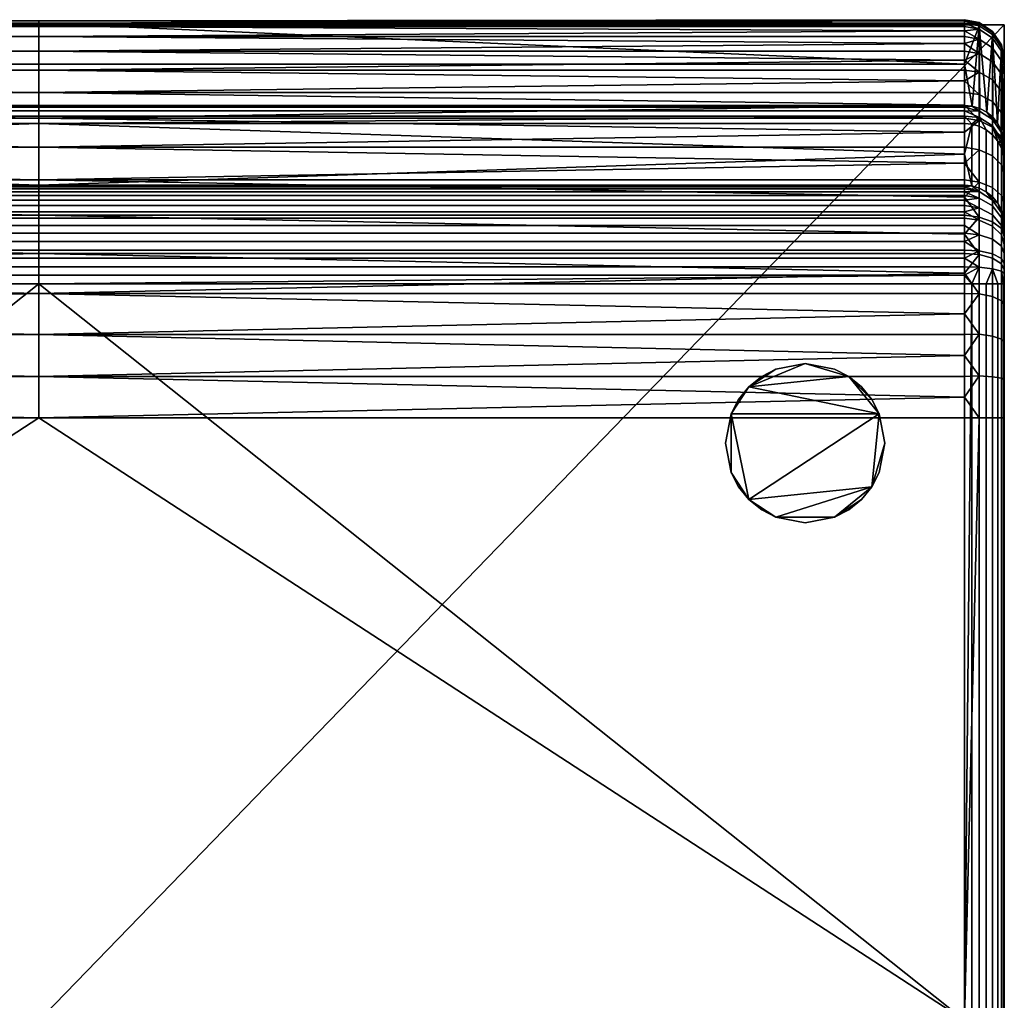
# Model space of a CAD drawing. Header units: millimetres. Extents: x 0 to 485, y -251 to 251.
# Tile 4 of 4: x 238 to 485, y 5 to 251. Entities that reach past the tile are written whole.
import ezdxf

# ---------------------------------------------------------------- set-up
doc = ezdxf.new("R2010")
doc.units = ezdxf.units.MM
doc.header["$MEASUREMENT"] = 0
for name, color, linetype, true_color in [('korpus', 7, 'Continuous', 0x000000), ('korpus boky', 1, 'Continuous', 0xff0000), ('korpus spodek', 252, 'Continuous', 0x696969), ('nozky', 254, 'Continuous', 0xbebebe), ('op pud plocha', 7, 'Continuous', 0x000000), ('openport', 5, 'Continuous', 0x0000ff)]:
    doc.layers.add(name, color=color, linetype=linetype, true_color=true_color)

msp = doc.modelspace()

# ---------------------------------------------------------------- linework, layer by layer
at = {"layer": 'openport'}
msp.add_lwpolyline([(0, 250), (0, -250), (485, -250), (485, 250)], close=True, dxfattribs=at)

# ---------------------------------------------------------------- meshes
at = {"layer": 'korpus'}
mesh = msp.add_polyface(dxfattribs=at)
corners = [(10, 240.1, 223.88), (475, 240.1, 223.88), (475, 229.76, 145.89), (10, 229.76, 145.89), (242.5, 250.43, 301.86), (10, 250.43, 301.86), (10, 251.26, 312.25), (10, 251.27, 317.54), (242.5, 250.99, 322.85), (10, 250.99, 322.85), (10, 250.43, 328.18), (242.5, 249.57, 333.49), (10, 250.98, 307.02), (10, 249.57, 333.49), (10, 248.44, 338.76), (242.5, 247.01, 343.97), (10, 247.01, 343.97), (10, 245.31, 349.09), (242.5, 243.33, 354.11), (10, 243.33, 354.11), (10, 241.1, 359), (242.5, 238.62, 363.74), (10, 238.62, 363.74), (10, 235.9, 368.32), (242.5, 232.96, 372.71), (10, 232.96, 372.71), (10, 229.83, 376.91), (242.5, 226.51, 380.9), (10, 226.51, 380.9), (10, 225.23, 141.93), (10, 227.03, 142.31), (242.5, 225.23, 141.93), (475, 227.03, 142.31), (10, 228.39, 143.1), (475, 228.39, 143.1), (10, 229.3, 144.29), (475, 229.3, 144.29), (10, 240.1, 223.88), (10, 229.76, 145.89), (8.04, 229.56, 145.89), (6.32, 249.74, 301.95), (10, 250.98, 307.02), (10, 250.43, 301.86), (6.32, 250.56, 312.48), (10, 251.26, 312.25), (6.32, 250.27, 323.04), (10, 250.99, 322.85), (10, 251.27, 317.54), (6.32, 248.86, 333.51), (10, 249.57, 333.49), (10, 250.43, 328.18), (6.32, 246.34, 343.76), (10, 247.01, 343.97), (10, 248.44, 338.76), (6.32, 242.75, 353.69), (10, 243.33, 354.11), (10, 245.31, 349.09), (6.32, 238.12, 363.19), (10, 238.62, 363.74), (10, 241.1, 359), (6.32, 232.51, 372.14), (10, 232.96, 372.71), (10, 235.9, 368.32), (6.32, 225.99, 380.44), (10, 229.83, 376.91), (10, 226.51, 380.9), (10, 229.3, 144.29), (10, 228.39, 143.1), (6.23, 228.32, 144.02), (10, 227.03, 142.31), (10, 225.23, 141.93), (8.18, 225.07, 141.95), (6.23, 226.67, 142.66)]
mesh.append_faces([[corners[k] for k in face] for face in [(0, 1, 2, 3), (4, 0, 5, 5), (1, 0, 4, 4), (4, 6, 7, 8), (8, 9, 10, 11), (12, 4, 5, 5), (4, 12, 6, 6), (7, 9, 8, 8), (11, 13, 14, 15), (15, 14, 16, 16), (10, 13, 11, 11), (16, 17, 15, 15), (18, 17, 19, 19), (15, 17, 18, 18), (18, 19, 20, 21), (21, 22, 23, 24), (24, 25, 26, 27), (21, 20, 22, 22), (24, 23, 25, 25), (26, 28, 27, 27), (29, 30, 31, 31), (32, 31, 30, 30), (33, 34, 32, 30), (34, 33, 35, 36), (36, 35, 3, 2), (37, 38, 39, 39), (40, 41, 42, 42), (43, 44, 41, 41), (45, 46, 47, 47), (48, 49, 50, 50), (45, 50, 46, 46), (43, 47, 44, 44), (51, 52, 53, 53), (54, 55, 56, 56), (51, 56, 52, 52), (57, 58, 59, 59), (60, 61, 62, 62), (57, 62, 58, 58), (54, 59, 55, 55), (48, 53, 49, 49), (40, 43, 41, 41), (51, 54, 56, 56), (63, 64, 61, 60), (57, 60, 62, 62), (63, 65, 64, 64), (66, 39, 38, 38), (67, 68, 66, 66), (69, 70, 71, 71), (72, 67, 69, 69)]])
mesh = msp.add_polyface(dxfattribs=at)
corners = [(242.5, 250.43, 301.86), (475, 250.43, 301.86), (475, 240.1, 223.88), (475, 250.98, 307.02), (242.5, 250.99, 322.85), (475, 251.27, 317.54), (475, 251.26, 312.25), (475, 250.99, 322.85), (242.5, 249.57, 333.49), (475, 249.57, 333.49), (475, 250.43, 328.18), (475, 248.44, 338.76), (242.5, 247.01, 343.97), (475, 245.31, 349.09), (475, 247.01, 343.97), (475, 243.33, 354.11), (242.5, 243.33, 354.11), (475, 238.62, 363.74), (475, 241.1, 359), (242.5, 238.62, 363.74), (475, 232.96, 372.71), (475, 235.9, 368.32), (242.5, 232.96, 372.71), (475, 229.83, 376.91), (475, 226.51, 380.9), (242.5, 226.51, 380.9), (475, 222.99, 384.71), (242.5, 225.23, 141.93), (475, 227.03, 142.31), (475, 225.23, 141.93), (475, 240.1, 223.88), (476.96, 229.56, 145.89), (475, 229.76, 145.89), (478.68, 249.74, 301.95), (475, 250.43, 301.86), (475, 250.98, 307.02), (478.68, 250.56, 312.48), (475, 251.26, 312.25), (478.68, 250.27, 323.04), (475, 251.27, 317.54), (475, 250.99, 322.85), (478.68, 248.86, 333.51), (475, 250.43, 328.18), (475, 249.57, 333.49), (478.68, 246.34, 343.76), (475, 248.44, 338.76), (475, 247.01, 343.97), (478.68, 242.75, 353.69), (475, 245.31, 349.09), (475, 243.33, 354.11), (478.68, 238.12, 363.19), (475, 241.1, 359), (475, 238.62, 363.74), (478.68, 232.51, 372.14), (475, 235.9, 368.32), (475, 232.96, 372.71), (478.68, 225.99, 380.44), (475, 229.83, 376.91), (475, 226.51, 380.9), (475, 229.3, 144.29), (478.77, 226.67, 142.66), (476.82, 225.07, 141.95), (475, 227.03, 142.31), (475, 225.23, 141.93), (475, 228.39, 143.1)]
mesh.append_faces([[corners[k] for k in face] for face in [(0, 1, 2, 2), (0, 3, 1, 1), (4, 5, 6, 6), (4, 7, 5, 5), (0, 6, 3, 3), (4, 6, 0, 0), (8, 9, 10, 10), (11, 9, 8, 8), (4, 8, 10, 10), (4, 10, 7, 7), (12, 11, 8, 8), (13, 14, 12, 12), (15, 13, 16, 16), (14, 11, 12, 12), (17, 18, 19, 19), (20, 21, 22, 22), (23, 20, 22, 22), (21, 17, 19, 19), (18, 15, 16, 16), (24, 23, 25, 25), (21, 19, 22, 22), (23, 22, 25, 25), (19, 18, 16, 16), (16, 13, 12, 12), (25, 26, 24, 24), (27, 28, 29, 29), (30, 31, 32, 32), (33, 31, 30, 30), (34, 33, 30, 30), (33, 34, 35, 35), (36, 35, 37, 37), (38, 39, 40, 40), (41, 42, 43, 43), (38, 40, 42, 42), (36, 37, 39, 39), (44, 45, 46, 46), (47, 48, 49, 49), (44, 46, 48, 48), (50, 51, 52, 52), (53, 54, 55, 55), (50, 52, 54, 54), (47, 49, 51, 51), (41, 43, 45, 45), (41, 38, 42, 42), (56, 57, 58, 58), (59, 32, 31, 31), (60, 61, 62, 62), (62, 61, 63, 63), (60, 62, 64, 64)]])
mesh = msp.add_polyface(dxfattribs=at)
corners = [(478.68, 249.74, 301.95), (480.57, 228.05, 145.89), (478.84, 228.99, 145.89), (482.07, 247.53, 302.25), (482.09, 226.79, 145.89), (484.81, 221.63, 145.89), (485, 240.52, 303.17), (485, 219.67, 145.89), (484.3, 244.17, 302.69), (484.25, 223.52, 145.89), (483.33, 225.26, 145.89), (476.96, 229.56, 145.89), (482.07, 248.05, 322.86), (482.07, 248.34, 312.54), (478.68, 250.56, 312.48), (478.68, 250.27, 323.04), (484.3, 244.67, 322.58), (484.3, 244.95, 312.62), (485, 241, 322.29), (485, 241.27, 312.72), (482.07, 246.67, 333.09), (478.68, 248.86, 333.51), (484.3, 243.34, 332.46), (485, 239.72, 331.77), (482.07, 244.21, 343.12), (478.68, 246.34, 343.76), (484.3, 240.97, 342.14), (485, 237.44, 341.07), (482.07, 240.7, 352.82), (478.68, 242.75, 353.69), (484.3, 237.57, 351.5), (485, 234.18, 350.07), (482.07, 236.17, 362.11), (478.68, 238.12, 363.19), (484.3, 233.21, 360.46), (485, 229.99, 358.67), (482.07, 230.69, 370.86), (478.68, 232.51, 372.14), (484.3, 227.92, 368.91), (485, 224.91, 366.79), (482.07, 224.31, 378.98), (478.68, 225.99, 380.44), (484.3, 221.76, 376.74), (475, 250.98, 307.02), (475, 245.31, 349.09), (475, 248.44, 338.76), (475, 251.27, 317.54), (475, 241.1, 359), (475, 232.96, 372.71), (475, 229.83, 376.91), (475, 235.9, 368.32), (475, 226.51, 380.9), (475, 222.99, 384.71), (482, 224.58, 143), (478.77, 226.67, 142.66), (478.77, 228.32, 144.02), (482, 226.21, 144.26), (475, 229.3, 144.29), (475, 228.39, 143.1), (476.82, 225.07, 141.95), (478.68, 224.54, 142.02)]
mesh.append_faces([[corners[k] for k in face] for face in [(0, 1, 2, 2), (3, 4, 1, 1), (5, 6, 7, 7), (8, 9, 10, 10), (9, 8, 5, 5), (10, 4, 3, 3), (0, 3, 1, 1), (8, 6, 5, 5), (3, 8, 10, 10), (2, 11, 0, 0), (12, 13, 14, 15), (16, 17, 13, 12), (18, 19, 17, 16), (20, 12, 15, 21), (22, 16, 12, 20), (23, 18, 16, 22), (24, 20, 21, 25), (26, 22, 20, 24), (27, 23, 22, 26), (28, 24, 25, 29), (30, 26, 24, 28), (31, 27, 26, 30), (32, 28, 29, 33), (34, 30, 28, 32), (35, 31, 30, 34), (36, 32, 33, 37), (38, 34, 32, 36), (39, 35, 34, 38), (40, 36, 37, 41), (42, 38, 36, 40), (3, 0, 14, 13), (0, 43, 14, 14), (13, 17, 8, 3), (6, 8, 17, 19), (25, 44, 29, 29), (45, 25, 21, 21), (15, 14, 46, 46), (33, 29, 47, 47), (41, 37, 48, 49), (33, 50, 37, 37), (51, 52, 41, 41), (53, 54, 55, 56), (2, 55, 11, 11), (57, 11, 55, 55), (56, 1, 4, 4), (56, 55, 2, 1), (56, 4, 10, 10), (58, 57, 55, 55), (55, 54, 58, 58), (59, 54, 60, 60)]])
mesh = msp.add_polyface(dxfattribs=at)
corners = [(242.5, 219.24, 388.37), (475, 219.24, 388.37), (475, 222.99, 384.71), (242.5, 211.09, 395.16), (475, 211.09, 395.16), (475, 215.27, 391.86), (475, 206.71, 398.24), (242.5, 202.16, 401.1), (475, 202.16, 401.1), (242.5, 226.51, 380.9), (485, 218.99, 374.31), (485, 224.91, 366.79), (484.3, 227.92, 368.91), (484.3, 221.76, 376.74), (482.07, 217.1, 386.36), (482.07, 224.31, 378.98), (478.68, 225.99, 380.44), (478.68, 218.61, 388), (484.3, 214.8, 383.87), (485, 212.31, 381.16), (482.07, 209.15, 392.95), (478.68, 210.47, 394.73), (484.3, 207.13, 390.22), (485, 204.93, 387.27), (482.07, 200.54, 398.65), (478.68, 201.67, 400.57), (484.3, 198.82, 395.73), (475, 222.99, 384.71), (475, 219.24, 388.37), (475, 215.27, 391.86), (475, 211.09, 395.16), (475, 206.71, 398.24), (475, 202.16, 401.1), (484.19, 221.39, 143.19), (482, 224.58, 143), (482, 226.21, 144.26), (484.19, 223, 144.3), (484.78, 219.53, 143.28), (485, 219.19, 144.33), (485, 217.59, 143.41), (484.95, 216.94, 143.12), (484.8, 217.9, 143.01), (484.79, 218.5, 143.07), (484.94, 217.53, 143.15), (485, 215.96, 143.23), (485, 216.56, 143.25), (484.21, 220.35, 142.91), (478.77, 226.67, 142.66), (482.07, 222.33, 142.31), (480.47, 223.62, 142.14), (478.68, 224.54, 142.02), (483.33, 225.26, 145.89), (484.25, 223.52, 145.89), (484.81, 221.63, 145.89), (485, 219.67, 145.89), (483.37, 220.75, 142.52), (484.3, 218.97, 142.76), (484.83, 217.12, 143), (485, 215.32, 143.24)]
mesh.append_faces([[corners[k] for k in face] for face in [(0, 1, 2, 2), (3, 4, 5, 5), (3, 6, 4, 4), (0, 5, 1, 1), (3, 5, 0, 0), (7, 8, 6, 3), (2, 9, 0, 0), (10, 11, 12, 13), (14, 15, 16, 17), (18, 13, 15, 14), (19, 10, 13, 18), (20, 14, 17, 21), (22, 18, 14, 20), (23, 19, 18, 22), (24, 20, 21, 25), (26, 22, 20, 24), (17, 16, 27, 28), (21, 29, 30, 30), (25, 31, 32, 32), (21, 30, 31, 31), (17, 28, 29, 29), (21, 17, 29, 29), (21, 31, 25, 25), (33, 34, 35, 36), (37, 33, 36, 36), (38, 39, 37, 37), (36, 38, 37, 37), (40, 41, 42, 43), (44, 40, 43, 45), (42, 46, 33, 37), (43, 42, 37, 37), (39, 45, 43, 43), (37, 39, 43, 43), (47, 34, 48, 49), (47, 49, 50, 50), (36, 51, 52, 52), (36, 52, 53, 53), (34, 33, 46, 46), (38, 53, 54, 54), (53, 38, 36, 36), (55, 34, 46, 46), (34, 55, 48, 48), (46, 42, 41, 41), (56, 55, 46, 46), (46, 41, 56, 56), (57, 41, 40, 40), (58, 57, 40, 44), (56, 41, 57, 57), (51, 36, 35, 35)]])
mesh = msp.add_polyface(dxfattribs=at)
corners = [(10, 0, 415), (475, 0, 415), (242.5, 151.3, 415), (10, 151.3, 415), (242.5, 219.24, 388.37), (10, 219.24, 388.37), (10, 215.27, 391.86), (242.5, 211.09, 395.16), (10, 211.09, 395.16), (10, 206.71, 398.24), (242.5, 202.16, 401.1), (242.5, 226.51, 380.9), (10, 226.51, 380.9), (10, 222.99, 384.71), (10, 202.16, 401.1), (10, 197.45, 403.72), (242.5, 192.59, 406.08), (10, 192.59, 406.08), (10, 187.61, 408.17), (10, 182.54, 410), (242.5, 182.54, 410), (10, 177.39, 411.54), (242.5, 172.18, 412.8), (10, 172.18, 412.8), (10, 166.95, 413.77), (242.5, 161.71, 414.46), (10, 161.71, 414.46), (10, 156.49, 414.87), (10, 0, 415), (10, 151.3, 415), (6.32, 151.3, 414.3), (6.32, -151.3, 414.3), (2.93, 181.76, 407.17), (6.32, 182.46, 409.28), (6.32, 192.3, 405.44), (2.93, 191.38, 403.41), (2.93, 171.8, 409.88), (6.32, 172.27, 412.06), (2.93, 161.61, 411.52), (6.32, 161.84, 413.74), (6.32, 218.61, 388), (10, 219.24, 388.37), (10, 222.99, 384.71), (6.32, 225.99, 380.44), (6.32, 210.47, 394.73), (10, 211.09, 395.16), (10, 215.27, 391.86), (6.32, 201.67, 400.57), (10, 202.16, 401.1), (10, 206.71, 398.24), (10, 192.59, 406.08), (10, 197.45, 403.72), (10, 182.54, 410), (10, 187.61, 408.17), (10, 172.18, 412.8), (10, 177.39, 411.54), (10, 161.71, 414.46), (10, 166.95, 413.77), (2.93, 151.3, 412.07), (10, 156.49, 414.87), (10, 226.51, 380.9), (6.23, 226.67, 142.66), (6.32, 224.54, 142.02), (4.53, 223.62, 142.14)]
mesh.append_faces([[corners[k] for k in face] for face in [(0, 1, 2, 2), (0, 2, 3, 3), (4, 5, 6, 7), (7, 8, 9, 10), (11, 12, 13, 4), (10, 14, 15, 16), (8, 7, 6, 6), (13, 5, 4, 4), (14, 10, 9, 9), (17, 16, 15, 15), (18, 16, 17, 17), (18, 19, 20, 20), (20, 19, 21, 21), (22, 20, 21, 21), (22, 23, 24, 25), (25, 26, 27, 2), (22, 21, 23, 23), (2, 27, 3, 3), (26, 25, 24, 24), (20, 16, 18, 18), (28, 29, 30, 30), (30, 31, 28, 28), (32, 33, 34, 35), (36, 37, 33, 32), (38, 39, 37, 36), (40, 41, 42, 43), (44, 45, 46, 46), (47, 48, 49, 49), (44, 49, 45, 45), (40, 46, 41, 41), (34, 50, 51, 51), (33, 52, 53, 53), (34, 53, 50, 50), (37, 54, 55, 55), (39, 56, 57, 57), (37, 57, 54, 54), (33, 55, 52, 52), (47, 51, 48, 48), (44, 46, 40, 40), (34, 51, 47, 47), (44, 47, 49, 49), (37, 55, 33, 33), (38, 58, 30, 39), (37, 39, 57, 57), (34, 33, 53, 53), (30, 29, 59, 59), (30, 59, 56, 39), (60, 43, 42, 42), (61, 62, 63, 63)]])
mesh = msp.add_polyface(dxfattribs=at)
corners = [(242.5, 151.3, 415), (475, 0, 415), (475, 151.3, 415), (242.5, 202.16, 401.1), (475, 197.45, 403.72), (475, 202.16, 401.1), (242.5, 192.59, 406.08), (475, 192.59, 406.08), (475, 187.61, 408.17), (475, 182.54, 410), (242.5, 182.54, 410), (475, 177.39, 411.54), (475, 172.18, 412.8), (242.5, 172.18, 412.8), (475, 166.95, 413.77), (475, 161.71, 414.46), (242.5, 161.71, 414.46), (475, 156.49, 414.87), (475, 0, 415), (478.68, 151.3, 414.3), (475, 151.3, 415), (485, 151.3, 405), (484.3, 151.3, 408.68), (484.3, -151.3, 408.68), (485, -151.3, 405), (482.07, 151.3, 412.07), (478.68, -151.3, 414.3), (482.07, -151.3, 412.07), (485, 196.95, 392.56), (485, 204.93, 387.27), (484.3, 207.13, 390.22), (484.3, 198.82, 395.73), (482.07, 191.38, 403.41), (482.07, 200.54, 398.65), (478.68, 201.67, 400.57), (478.68, 192.3, 405.44), (484.3, 189.98, 400.33), (485, 188.46, 396.97), (482.07, 181.76, 407.17), (478.68, 182.46, 409.28), (484.3, 180.7, 403.95), (485, 179.54, 400.45), (482.07, 171.8, 409.88), (478.68, 172.27, 412.06), (484.3, 171.08, 406.57), (485, 170.31, 402.97), (482.07, 161.61, 411.52), (478.68, 161.84, 413.74), (484.3, 161.25, 408.15), (485, 160.86, 404.49), (475, 197.45, 403.72), (475, 192.59, 406.08), (475, 187.61, 408.17), (475, 182.54, 410), (475, 177.39, 411.54), (475, 172.18, 412.8), (475, 166.95, 413.77), (475, 161.71, 414.46), (475, 202.16, 401.1), (475, 156.49, 414.87)]
mesh.append_faces([[corners[k] for k in face] for face in [(0, 1, 2, 2), (3, 4, 5, 5), (6, 7, 4, 3), (6, 8, 7, 7), (9, 8, 10, 10), (11, 9, 10, 10), (10, 8, 6, 6), (12, 13, 14, 14), (13, 12, 11, 11), (15, 14, 16, 16), (17, 15, 16, 16), (2, 17, 0, 0), (14, 13, 16, 16), (17, 16, 0, 0), (13, 11, 10, 10), (18, 19, 20, 20), (21, 22, 23, 24), (25, 19, 26, 27), (28, 29, 30, 31), (32, 33, 34, 35), (36, 31, 33, 32), (37, 28, 31, 36), (38, 32, 35, 39), (40, 36, 32, 38), (41, 37, 36, 40), (42, 38, 39, 43), (44, 40, 38, 42), (45, 41, 40, 44), (46, 42, 43, 47), (48, 44, 42, 46), (49, 45, 44, 48), (35, 50, 51, 51), (39, 52, 53, 53), (35, 51, 52, 52), (43, 54, 55, 55), (47, 56, 57, 57), (43, 55, 56, 56), (39, 53, 54, 54), (34, 58, 50, 50), (35, 34, 50, 50), (43, 39, 54, 54), (46, 47, 19, 25), (43, 56, 47, 47), (35, 52, 39, 39), (19, 59, 20, 20), (48, 46, 25, 22), (49, 48, 22, 21), (59, 19, 47, 47), (59, 47, 57, 57)]])
mesh = msp.add_polyface(dxfattribs=at)
corners = [(242.5, -151.3, 415), (475, -151.3, 415), (475, 0, 415), (475, -197.45, 403.72), (242.5, -202.16, 401.1), (475, -202.16, 401.1), (242.5, -192.59, 406.08), (475, -192.59, 406.08), (475, -187.61, 408.17), (475, -182.54, 410), (242.5, -182.54, 410), (475, -177.39, 411.54), (475, -172.18, 412.8), (475, -166.95, 413.77), (242.5, -172.18, 412.8), (475, -161.71, 414.46), (242.5, -161.71, 414.46), (475, -156.49, 414.87), (484.3, 151.3, 408.68), (482.07, 151.3, 412.07), (482.07, -151.3, 412.07), (484.3, -151.3, 408.68), (478.68, -151.3, 414.3), (475, 0, 415), (475, -151.3, 415), (478.68, 151.3, 414.3), (485, -196.95, 392.56), (484.3, -198.82, 395.73), (484.3, -207.13, 390.22), (485, -204.93, 387.27), (482.07, -191.38, 403.41), (478.68, -192.3, 405.44), (478.68, -201.67, 400.57), (482.07, -200.54, 398.65), (484.3, -189.98, 400.33), (485, -188.46, 396.97), (482.07, -181.76, 407.17), (478.68, -182.46, 409.28), (484.3, -180.7, 403.95), (485, -179.54, 400.45), (482.07, -171.8, 409.88), (478.68, -172.27, 412.06), (484.3, -171.08, 406.57), (485, -170.31, 402.97), (482.07, -161.61, 411.52), (478.68, -161.84, 413.74), (484.3, -161.25, 408.15), (485, -160.86, 404.49), (475, -192.59, 406.08), (475, -197.45, 403.72), (475, -182.54, 410), (475, -187.61, 408.17), (475, -172.18, 412.8), (475, -177.39, 411.54), (475, -161.71, 414.46), (475, -166.95, 413.77), (475, -202.16, 401.1), (475, -156.49, 414.87), (485, -151.3, 405)]
mesh.append_faces([[corners[k] for k in face] for face in [(0, 1, 2, 2), (3, 4, 5, 5), (6, 4, 3, 3), (6, 7, 8, 8), (9, 10, 8, 8), (11, 10, 9, 9), (10, 6, 8, 8), (12, 13, 14, 14), (14, 11, 12, 12), (15, 16, 13, 13), (17, 16, 15, 15), (1, 0, 17, 17), (3, 7, 6, 6), (13, 16, 14, 14), (17, 0, 16, 16), (14, 10, 11, 11), (18, 19, 20, 21), (22, 23, 24, 24), (25, 23, 22, 22), (26, 27, 28, 29), (30, 31, 32, 33), (34, 30, 33, 27), (35, 34, 27, 26), (36, 37, 31, 30), (38, 36, 30, 34), (39, 38, 34, 35), (40, 41, 37, 36), (42, 40, 36, 38), (43, 42, 38, 39), (44, 45, 41, 40), (46, 44, 40, 42), (47, 46, 42, 43), (31, 48, 49, 49), (37, 50, 51, 51), (31, 51, 48, 48), (41, 52, 53, 53), (45, 54, 55, 55), (41, 55, 52, 52), (37, 53, 50, 50), (32, 49, 56, 56), (31, 49, 32, 32), (41, 53, 37, 37), (44, 20, 22, 45), (41, 45, 55, 55), (31, 37, 51, 51), (22, 24, 57, 57), (46, 21, 20, 44), (47, 58, 21, 46), (22, 57, 54, 45)]])
at = {"layer": 'korpus boky'}
mesh = msp.add_polyface(dxfattribs=at)
corners = [(485, -241.27, 312.72), (485, -241, 322.29), (485, -240.52, 303.17), (485, -239.72, 331.77), (485, -237.44, 341.07), (485, -234.18, 350.07), (485, -229.99, 358.67), (485, -224.91, 366.79), (485, -219.67, 145.89), (485, -219.19, 144.33), (485, -218.99, 374.31), (485, -217.59, 143.41), (485, -216.56, 143.25), (485, -215.96, 143.23), (485, -215.32, 143.24), (485, -212.31, 381.16), (485, -204.93, 387.27), (485, -199.79, 26.03), (485, -199.22, 23.49), (485, -198.22, 21.08), (485, -196.95, 392.56), (485, -196.71, 18.74), (485, -194.8, 16.72), (485, -192.54, 15.09), (485, -190.03, 13.9), (485, -188.46, 396.97), (485, -187.51, 13.23), (485, -184.92, 13), (485, -179.54, 400.45), (485, -170.31, 402.97), (485, -160.86, 404.49), (485, -151.3, 405), (485, 151.3, 405), (485, 160.86, 404.49), (485, 170.31, 402.97), (485, 179.54, 400.45), (485, 184.92, 13), (485, 187.51, 13.23), (485, 188.46, 396.97), (485, 190.03, 13.9), (485, 192.54, 15.09), (485, 194.8, 16.72), (485, 196.71, 18.74), (485, 196.95, 392.56), (485, 198.22, 21.08), (485, 199.22, 23.49), (485, 199.79, 26.03), (485, 204.93, 387.27), (485, 212.31, 381.16), (485, 215.32, 143.24), (485, 215.96, 143.23), (485, 216.56, 143.25), (485, 217.59, 143.41), (485, 218.99, 374.31), (485, 219.19, 144.33), (485, 219.67, 145.89), (485, 224.91, 366.79), (485, 229.99, 358.67), (485, 234.18, 350.07), (485, 237.44, 341.07), (485, 239.72, 331.77), (485, 240.52, 303.17), (485, 241, 322.29), (485, 241.27, 312.72)]
mesh.append_faces([[corners[k] for k in face] for face in [(13, 8, 12, 12), (27, 14, 17, 17), (14, 8, 13, 13), (12, 8, 11, 11), (8, 9, 11, 11), (2, 8, 14, 14), (31, 2, 14, 14), (26, 23, 24, 24), (23, 26, 27, 27), (23, 27, 17, 17), (21, 18, 19, 19), (21, 22, 23, 23), (23, 17, 21, 21), (21, 17, 18, 18), (14, 49, 31, 31), (1, 5, 3, 3), (3, 5, 4, 4), (6, 1, 2, 2), (6, 5, 1, 1), (7, 15, 10, 10), (15, 7, 6, 6), (2, 1, 0, 0), (16, 29, 20, 20), (20, 28, 25, 25), (16, 15, 6, 6), (29, 28, 20, 20), (29, 31, 30, 30), (6, 2, 16, 16), (16, 2, 29, 29), (2, 31, 29, 29), (36, 14, 27, 27), (40, 36, 37, 37), (37, 39, 40, 40), (40, 46, 36, 36), (42, 46, 40, 40), (42, 44, 45, 45), (41, 42, 40, 40), (45, 46, 42, 42), (36, 46, 49, 49), (55, 49, 50, 50), (51, 55, 50, 50), (55, 52, 54, 54), (55, 61, 49, 49), (52, 55, 51, 51), (31, 49, 32, 32), (61, 32, 49, 49), (34, 47, 43, 43), (48, 47, 57, 57), (38, 35, 43, 43), (34, 33, 32, 32), (47, 34, 61, 61), (34, 43, 35, 35), (32, 61, 34, 34), (58, 62, 60, 60), (61, 57, 47, 47), (59, 58, 60, 60), (56, 53, 48, 48), (56, 48, 57, 57), (57, 62, 58, 58), (62, 57, 61, 61), (62, 61, 63, 63), (36, 49, 14, 14)]])
at = {"layer": 'korpus spodek'}
mesh = msp.add_polyface(dxfattribs=at)
corners = [(242.5, 225.23, 141.93), (10, 217.47, 83.32), (10, 225.23, 141.93), (242.5, 209.7, 24.72), (10, 209.7, 24.72), (10, 209.32, 22.58), (10, 217.47, 83.32), (8.18, 225.07, 141.95), (10, 225.23, 141.93), (4.53, 223.62, 142.14), (6.32, 224.54, 142.02), (6.32, 209, 24.81), (4.53, 208.08, 24.93), (8.18, 209.53, 24.74), (1.63, 220.75, 142.52), (2.93, 222.33, 142.31), (2.93, 206.79, 25.1), (1.63, 205.21, 25.31), (0.17, 217.12, 143), (0.7, 218.97, 142.76), (0.7, 203.43, 25.55), (0.17, 201.59, 25.79), (0, 215.32, 143.24), (0, 199.79, 26.03), (10, 209.7, 24.72), (2.93, 204.5, 17.82), (2.93, 205.96, 21.36), (6.32, 208.09, 20.69), (6.32, 206.47, 16.79), (0.7, 201.49, 19.38), (0.7, 202.73, 22.38), (0, 198.22, 21.08), (0, 199.22, 23.49), (2.93, 202.28, 14.37), (6.32, 204.03, 13), (0.7, 199.61, 16.47), (0, 196.71, 18.74), (2.93, 199.46, 11.4), (6.32, 200.93, 9.72), (0.7, 197.23, 13.95), (10, 209.32, 22.58), (10, 208.76, 20.48), (10, 208.01, 18.44), (10, 207.1, 16.47), (10, 204.58, 12.57), (10, 205.93, 14.46), (10, 203.06, 10.81), (10, 201.39, 9.2), (6.32, 197.27, 7.08), (10, 199.57, 7.75)]
mesh.append_faces([[corners[k] for k in face] for face in [(0, 1, 2, 2), (3, 1, 0, 0), (4, 1, 3, 3), (3, 5, 4, 4), (6, 7, 8, 8), (9, 10, 11, 12), (10, 7, 13, 11), (14, 15, 16, 17), (18, 19, 20, 21), (22, 18, 21, 23), (19, 14, 17, 20), (15, 9, 12, 16), (13, 6, 24, 24), (6, 13, 7, 7), (25, 26, 27, 28), (29, 30, 26, 25), (31, 32, 30, 29), (33, 25, 28, 34), (35, 29, 25, 33), (36, 31, 29, 35), (37, 33, 34, 38), (39, 35, 33, 37), (13, 24, 40, 40), (27, 11, 13, 13), (13, 40, 27, 27), (27, 40, 41, 41), (42, 27, 41, 41), (43, 28, 42, 42), (44, 34, 45, 45), (46, 34, 44, 44), (45, 28, 43, 43), (38, 34, 46, 47), (26, 16, 12, 12), (26, 17, 16, 16), (30, 21, 20, 20), (32, 23, 21, 21), (20, 17, 30, 30), (42, 28, 27, 27), (45, 34, 28, 28), (17, 26, 30, 30), (21, 30, 32, 32), (27, 26, 12, 11), (48, 38, 49, 49), (47, 49, 38, 38)]])
mesh = msp.add_polyface(dxfattribs=at)
corners = [(242.5, 225.23, 141.93), (475, 225.23, 141.93), (475, 217.47, 83.32), (242.5, 209.7, 24.72), (475, 209.7, 24.72), (10, 208.76, 20.48), (475, 208.76, 20.48), (475, 208.01, 18.44), (10, 208.01, 18.44), (10, 209.32, 22.58), (475, 209.32, 22.58), (10, 207.1, 16.47), (475, 207.1, 16.47), (475, 205.93, 14.46), (10, 205.93, 14.46), (10, 204.58, 12.57), (475, 204.58, 12.57), (475, 203.06, 10.81), (10, 203.06, 10.81), (475, 201.39, 9.2), (10, 201.39, 9.2), (10, 199.57, 7.75), (475, 199.57, 7.75), (475, 197.63, 6.48), (10, 197.63, 6.48), (10, 195.58, 5.39), (475, 195.58, 5.39), (475, 193.43, 4.5), (10, 193.43, 4.5), (10, 191.36, 3.85), (475, 191.36, 3.85), (475, 189.24, 3.38), (10, 189.24, 3.38), (475, 187.09, 3.09), (10, 187.09, 3.09), (242.5, 184.92, 3), (475, 184.92, 3), (476.82, 209.53, 24.74), (475, 209.32, 22.58), (475, 209.7, 24.72), (478.68, 208.09, 20.69), (475, 208.76, 20.48), (475, 208.01, 18.44), (475, 207.1, 16.47), (478.68, 206.47, 16.79), (475, 204.58, 12.57), (475, 205.93, 14.46), (478.68, 204.03, 13), (475, 203.06, 10.81), (478.68, 200.93, 9.72), (475, 201.39, 9.2), (478.68, 197.27, 7.08), (475, 199.57, 7.75), (475, 197.63, 6.48), (475, 195.58, 5.39), (478.68, 193.2, 5.16), (475, 193.43, 4.5), (475, 189.24, 3.38), (475, 191.36, 3.85), (478.68, 189.12, 4.07), (475, 187.09, 3.09), (476.82, 184.92, 3.17), (475, 184.92, 3), (475, 217.47, 83.32), (475, 225.23, 141.93), (476.82, 225.07, 141.95), (478.68, 224.54, 142.02), (478.68, 209, 24.81)]
mesh.append_faces([[corners[k] for k in face] for face in [(0, 1, 2, 2), (0, 2, 3, 3), (3, 2, 4, 4), (5, 6, 7, 8), (9, 10, 6, 5), (11, 12, 13, 14), (15, 16, 17, 18), (18, 17, 19, 20), (14, 13, 16, 15), (8, 7, 12, 11), (10, 3, 4, 4), (9, 3, 10, 10), (21, 22, 23, 24), (25, 26, 27, 28), (24, 23, 26, 25), (29, 30, 31, 32), (32, 31, 33, 34), (28, 27, 30, 29), (22, 21, 20, 19), (35, 33, 36, 36), (37, 38, 39, 39), (37, 40, 38, 38), (40, 41, 38, 38), (42, 41, 40, 40), (43, 42, 44, 44), (45, 46, 47, 47), (48, 45, 47, 47), (46, 43, 44, 44), (48, 47, 49, 49), (50, 48, 49, 49), (51, 52, 50, 49), (53, 51, 54, 54), (51, 53, 52, 52), (54, 55, 56, 56), (57, 58, 59, 59), (60, 57, 59, 59), (60, 61, 62, 62), (61, 60, 59, 59), (55, 58, 56, 56), (63, 64, 65, 65), (66, 67, 37, 65), (37, 39, 63, 63), (63, 65, 37, 37)]])
mesh = msp.add_polyface(dxfattribs=at)
corners = [(482.07, 204.5, 17.82), (478.68, 206.47, 16.79), (478.68, 208.09, 20.69), (482.07, 205.96, 21.36), (484.3, 201.49, 19.38), (484.3, 202.73, 22.38), (485, 198.22, 21.08), (485, 199.22, 23.49), (482.07, 202.28, 14.37), (478.68, 204.03, 13), (484.3, 199.61, 16.47), (485, 196.71, 18.74), (482.07, 199.46, 11.4), (478.68, 200.93, 9.72), (484.3, 197.23, 13.95), (485, 194.8, 16.72), (482.07, 196.14, 9), (478.68, 197.27, 7.08), (484.3, 194.42, 11.92), (485, 192.54, 15.09), (482.07, 192.44, 7.25), (478.68, 193.2, 5.16), (484.3, 191.28, 10.44), (485, 190.03, 13.9), (482.07, 188.73, 6.26), (478.68, 189.12, 4.07), (484.3, 188.15, 9.6), (485, 187.51, 13.23), (476.82, 209.53, 24.74), (478.68, 209, 24.81), (480.47, 208.08, 24.93), (482.07, 206.79, 25.1), (483.37, 205.21, 25.31), (484.3, 203.43, 25.55), (484.83, 201.59, 25.79), (485, 199.79, 26.03), (475, 208.01, 18.44), (475, 205.93, 14.46), (478.68, 184.92, 3.7), (476.82, 184.92, 3.17), (475, 195.58, 5.39), (475, 191.36, 3.85), (484.3, 184.92, 9.32), (483.37, 184.92, 7.53), (485, 184.92, 13), (484.83, 184.92, 11.18), (480.47, 184.92, 4.63), (482.07, 184.92, 5.93), (480.47, 223.62, 142.14), (478.68, 224.54, 142.02), (483.37, 220.75, 142.52), (482.07, 222.33, 142.31), (484.83, 217.12, 143), (484.3, 218.97, 142.76), (485, 215.32, 143.24)]
mesh.append_faces([[corners[k] for k in face] for face in [(0, 1, 2, 3), (4, 0, 3, 5), (6, 4, 5, 7), (8, 9, 1, 0), (10, 8, 0, 4), (11, 10, 4, 6), (12, 13, 9, 8), (14, 12, 8, 10), (15, 14, 10, 11), (16, 17, 13, 12), (18, 16, 12, 14), (19, 18, 14, 15), (20, 21, 17, 16), (22, 20, 16, 18), (23, 22, 18, 19), (24, 25, 21, 20), (26, 24, 20, 22), (27, 26, 22, 23), (2, 28, 29, 29), (3, 30, 31, 31), (3, 31, 32, 32), (5, 33, 34, 34), (7, 34, 35, 35), (33, 5, 32, 32), (36, 2, 1, 1), (37, 1, 9, 9), (32, 5, 3, 3), (34, 7, 5, 5), (2, 29, 30, 3), (38, 39, 25, 25), (40, 17, 21, 21), (41, 21, 25, 25), (26, 42, 43, 24), (27, 44, 45, 26), (24, 46, 38, 25), (24, 47, 46, 46), (24, 43, 47, 47), (26, 45, 42, 42), (48, 30, 29, 49), (50, 32, 31, 51), (52, 34, 33, 53), (54, 35, 34, 52), (53, 33, 32, 50), (51, 31, 30, 48)]])
mesh = msp.add_polyface(dxfattribs=at)
corners = [(242.5, -184.92, 3), (10, -184.92, 3), (10, 0, 3), (475, 0, 3), (10, 184.92, 3), (242.5, 184.92, 3), (10, 187.09, 3.09), (475, 187.09, 3.09), (10, 0, 3), (10, -184.92, 3), (8.18, -184.92, 3.17), (4.53, -184.92, 4.63), (4.53, 184.92, 4.63), (6.32, 184.92, 3.7), (6.32, -184.92, 3.7), (8.18, 184.92, 3.17), (1.63, -184.92, 7.53), (1.63, 184.92, 7.53), (2.93, 184.92, 5.93), (2.93, -184.92, 5.93), (0.17, -184.92, 11.18), (0.17, 184.92, 11.18), (0.7, 184.92, 9.32), (0.7, -184.92, 9.32), (0, -184.92, 13), (0, 184.92, 13), (10, 184.92, 3), (0, 194.8, 16.72), (0, 196.71, 18.74), (0.7, 199.61, 16.47), (0.7, 197.23, 13.95), (2.93, 196.14, 9), (2.93, 199.46, 11.4), (6.32, 200.93, 9.72), (6.32, 197.27, 7.08), (0.7, 194.42, 11.92), (0, 192.54, 15.09), (2.93, 192.44, 7.25), (6.32, 193.2, 5.16), (0.7, 191.28, 10.44), (0, 190.03, 13.9), (2.93, 188.73, 6.26), (6.32, 189.12, 4.07), (0.7, 188.15, 9.6), (0, 187.51, 13.23), (10, 197.63, 6.48), (10, 195.58, 5.39), (10, 199.57, 7.75), (10, 193.43, 4.5), (10, 189.24, 3.38), (10, 191.36, 3.85), (10, 187.09, 3.09)]
mesh.append_faces([[corners[k] for k in face] for face in [(0, 1, 2, 2), (3, 0, 2, 2), (4, 5, 2, 2), (5, 4, 6, 6), (7, 5, 6, 6), (8, 9, 10, 10), (11, 12, 13, 14), (14, 13, 15, 10), (16, 17, 18, 19), (20, 21, 22, 23), (24, 25, 21, 20), (23, 22, 17, 16), (19, 18, 12, 11), (15, 26, 8, 8), (8, 10, 15, 15), (27, 28, 29, 30), (31, 32, 33, 34), (35, 30, 32, 31), (36, 27, 30, 35), (37, 31, 34, 38), (39, 35, 31, 37), (40, 36, 35, 39), (41, 37, 38, 42), (43, 39, 37, 41), (44, 40, 39, 43), (45, 46, 34, 34), (34, 47, 45, 45), (46, 48, 38, 38), (49, 42, 50, 50), (51, 42, 49, 49), (51, 26, 15, 15), (15, 42, 51, 51), (38, 48, 50, 50), (13, 42, 15, 15), (46, 38, 34, 34), (50, 42, 38, 38), (43, 41, 17, 22), (21, 44, 43, 43), (41, 42, 12, 18), (41, 18, 17, 17), (43, 22, 21, 21), (44, 21, 25, 25), (12, 42, 13, 13)]])
mesh = msp.add_polyface(dxfattribs=at)
corners = [(242.5, -184.92, 3), (475, 0, 3), (475, -184.92, 3), (10, 0, 3), (242.5, 184.92, 3), (475, 184.92, 3), (475, -187.09, 3.09), (10, -187.09, 3.09), (475, 0, 3), (476.82, -184.92, 3.17), (475, -184.92, 3), (480.47, -184.92, 4.63), (478.68, -184.92, 3.7), (478.68, 184.92, 3.7), (480.47, 184.92, 4.63), (476.82, 184.92, 3.17), (483.37, -184.92, 7.53), (482.07, -184.92, 5.93), (482.07, 184.92, 5.93), (483.37, 184.92, 7.53), (484.83, -184.92, 11.18), (484.3, -184.92, 9.32), (484.3, 184.92, 9.32), (484.83, 184.92, 11.18), (485, -184.92, 13), (485, 184.92, 13), (475, 184.92, 3), (485, -196.71, 18.74), (485, -198.22, 21.08), (484.3, -201.49, 19.38), (484.3, -199.61, 16.47), (484.3, -197.23, 13.95), (482.07, -202.28, 14.37), (482.07, -199.46, 11.4), (485, -194.8, 16.72), (482.07, -196.14, 9), (478.68, -200.93, 9.72), (478.68, -197.27, 7.08), (484.3, -194.42, 11.92), (485, -192.54, 15.09), (482.07, -192.44, 7.25), (478.68, -193.2, 5.16), (484.3, -191.28, 10.44), (485, -190.03, 13.9), (482.07, -188.73, 6.26), (478.68, -189.12, 4.07), (484.3, -188.15, 9.6), (485, -187.51, 13.23), (475, -199.57, 7.75), (475, -197.63, 6.48), (475, -195.58, 5.39), (475, -193.43, 4.5), (475, -189.24, 3.38), (475, -191.36, 3.85), (475, -187.09, 3.09)]
mesh.append_faces([[corners[k] for k in face] for face in [(0, 1, 2, 2), (3, 4, 1, 1), (4, 5, 1, 1), (6, 7, 0, 0), (0, 2, 6, 6), (8, 9, 10, 10), (11, 12, 13, 14), (12, 9, 15, 13), (16, 17, 18, 19), (20, 21, 22, 23), (24, 20, 23, 25), (21, 16, 19, 22), (17, 11, 14, 18), (15, 8, 26, 26), (8, 15, 9, 9), (27, 28, 29, 30), (31, 30, 32, 33), (34, 27, 30, 31), (35, 33, 36, 37), (38, 31, 33, 35), (39, 34, 31, 38), (40, 35, 37, 41), (42, 38, 35, 40), (43, 39, 38, 42), (44, 40, 41, 45), (46, 42, 40, 44), (47, 43, 42, 46), (37, 36, 48, 49), (49, 50, 37, 37), (50, 51, 41, 41), (52, 45, 53, 53), (54, 45, 52, 52), (54, 10, 9, 9), (9, 45, 54, 54), (41, 51, 53, 53), (12, 45, 9, 9), (50, 41, 37, 37), (53, 45, 41, 41), (46, 44, 16, 21), (47, 46, 20, 24), (44, 45, 12, 11), (44, 11, 17, 17), (44, 17, 16, 16), (46, 21, 20, 20)]])
at = {"layer": 'nozky'}
mesh = msp.add_polyface(dxfattribs=at)
corners = [(415, 144.92, 3), (416.4, 152.28, 3), (418.26, 155.86, 3), (420.86, 159.06, 3), (424.06, 161.66, 3), (427.64, 163.51, 3), (435, 164.92, 3), (442.36, 163.51, 3), (445.95, 161.66, 3), (449.14, 159.06, 3), (451.74, 155.86, 3), (453.6, 152.28, 3), (455, 144.92, 3), (453.6, 137.55, 3), (451.74, 133.97, 3), (449.14, 130.77, 3), (445.95, 128.18, 3), (442.36, 126.32, 3), (435, 124.92, 3), (427.64, 126.32, 3), (424.06, 128.18, 3), (420.86, 130.77, 3), (418.26, 133.97, 3), (416.4, 137.55, 3), (415, 144.92), (416.4, 152.28), (418.26, 155.86), (420.86, 159.06), (424.06, 161.66), (427.64, 163.51), (435, 164.92), (442.36, 163.51), (445.95, 161.66), (449.14, 159.06), (451.74, 155.86), (453.6, 152.28), (455, 144.92), (453.6, 137.55), (451.74, 133.97), (449.14, 130.77), (445.95, 128.18), (442.36, 126.32), (435, 124.92), (427.64, 126.32), (424.06, 128.18), (420.86, 130.77), (418.26, 133.97), (416.4, 137.55), (415, 144.92, 3), (415, 144.92), (416.4, 152.28, 3), (416.4, 152.28), (418.26, 155.86, 3), (418.26, 155.86), (420.86, 159.06, 3), (420.86, 159.06), (424.06, 161.66, 3), (424.06, 161.66), (427.64, 163.51, 3), (427.64, 163.51), (435, 164.92, 3), (435, 164.92), (442.36, 163.51, 3), (442.36, 163.51), (445.95, 161.66, 3), (445.95, 161.66), (449.14, 159.06, 3), (449.14, 159.06), (451.74, 155.86, 3), (451.74, 155.86), (453.6, 152.28, 3), (453.6, 152.28), (455, 144.92, 3), (455, 144.92), (453.6, 137.55, 3), (453.6, 137.55), (451.74, 133.97, 3), (451.74, 133.97), (449.14, 130.77, 3), (449.14, 130.77), (445.95, 128.18, 3), (445.95, 128.18), (442.36, 126.32, 3), (442.36, 126.32), (435, 124.92, 3), (435, 124.92), (427.64, 126.32, 3), (427.64, 126.32), (424.06, 128.18, 3), (424.06, 128.18), (420.86, 130.77, 3), (420.86, 130.77), (418.26, 133.97, 3), (418.26, 133.97), (416.4, 137.55, 3), (416.4, 137.55), (415, 144.92, 3), (415, 144.92)]
mesh.append_faces([[corners[k] for k in face] for face in [(3, 2, 1, 1), (1, 21, 11, 11), (3, 6, 5, 5), (4, 3, 5, 5), (1, 11, 3, 3), (22, 21, 23, 23), (1, 0, 23, 23), (20, 19, 21, 21), (21, 1, 23, 23), (19, 14, 21, 21), (6, 3, 8, 8), (11, 8, 3, 3), (9, 8, 10, 10), (21, 14, 11, 11), (10, 8, 11, 11), (12, 11, 14, 14), (16, 15, 17, 17), (19, 18, 17, 17), (15, 14, 17, 17), (19, 17, 14, 14), (14, 13, 12, 12), (7, 6, 8, 8), (27, 25, 26, 26), (25, 35, 45, 45), (27, 29, 30, 30), (28, 29, 27, 27), (25, 27, 35, 35), (46, 47, 45, 45), (25, 47, 24, 24), (44, 45, 43, 43), (45, 47, 25, 25), (43, 45, 38, 38), (30, 32, 27, 27), (35, 27, 32, 32), (33, 34, 32, 32), (45, 35, 38, 38), (34, 35, 32, 32), (36, 38, 35, 35), (40, 41, 39, 39), (43, 41, 42, 42), (39, 41, 38, 38), (43, 38, 41, 41), (38, 36, 37, 37), (31, 32, 30, 30), (50, 51, 49, 48), (52, 53, 51, 50), (56, 57, 55, 54), (58, 59, 57, 56), (54, 55, 53, 52), (62, 63, 61, 60), (64, 65, 63, 62), (68, 69, 67, 66), (70, 71, 69, 68), (66, 67, 65, 64), (60, 61, 59, 58), (72, 73, 71, 70), (76, 77, 75, 74), (78, 79, 77, 76), (82, 83, 81, 80), (84, 85, 83, 82), (80, 81, 79, 78), (88, 89, 87, 86), (90, 91, 89, 88), (94, 95, 93, 92), (96, 97, 95, 94), (92, 93, 91, 90), (86, 87, 85, 84), (74, 75, 73, 72)]])
at = {"layer": 'op pud plocha'}
mesh = msp.add_polyface(dxfattribs=at)
corners = [(0, -250), (0, 250), (485, -250), (485, 250)]
mesh.append_faces([[corners[k] for k in face] for face in [(0, 3, 2, 2), (3, 0, 1, 1)]])

doc.saveas('drawing.dxf')
